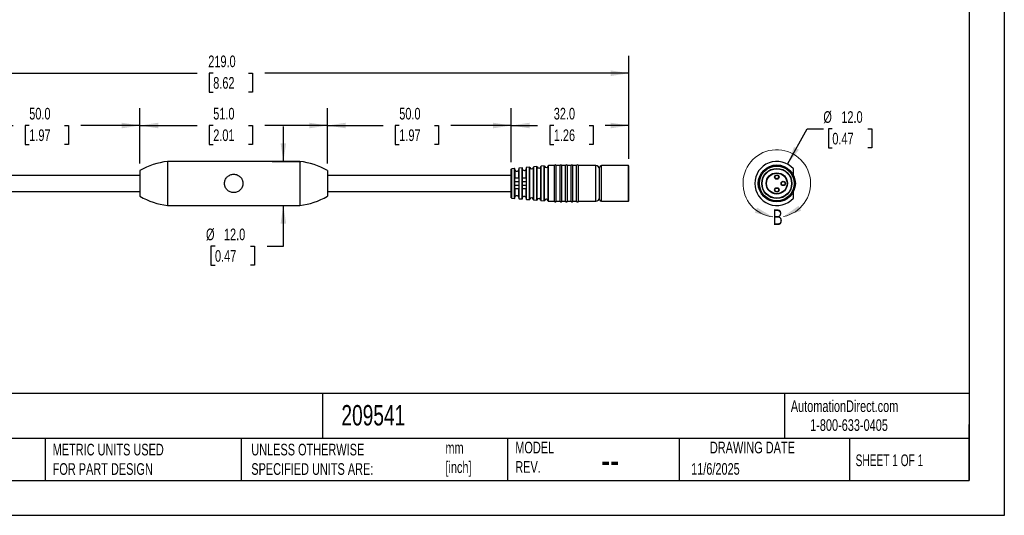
# Model space of a CAD drawing. Header units: millimetres. Extents: x 0 to 419, y 0 to 324.
# Tile 2 of 4: x 151 to 419, y 0 to 135. Entities that reach past the tile are written whole.
import ezdxf

# ---------------------------------------------------------------- set-up
doc = ezdxf.new("R2010")
doc.units = ezdxf.units.MM
doc.header["$LTSCALE"] = 1.5
doc.layers.add('DIMENSIONS', color=140, linetype='Continuous', lineweight=25)
doc.layers.add('TEXT', color=140, linetype='Continuous', lineweight=25)
doc.styles.add('SLDTEXTSTYLE0', font='TXT', dxfattribs={"width": 0.7})
doc.styles.add('SLDTEXTSTYLE1', font='TXT', dxfattribs={"width": 0.65})
doc.dimstyles.new('SLDDIMSTYLE0', dxfattribs={"dimtxt": 3.237012, "dimasz": 4.953, "dimexe": 0, "dimexo": 0.0625, "dimgap": 0.809253, "dimtad": 0, "dimtih": 1, "dimtoh": 1, "dimdec": 1, "dimrnd": 1e-09, "dimzin": 4, "dimdsep": 46, "dimtxsty": 'SLDTEXTSTYLE0', "dimsah": 1, "dimcen": 0.09, "dimadec": 0, "dimazin": 1, "dimtfac": 1, "dimtdec": 1, "dimtmove": 0, "dimatfit": 0, "dimfxl": 0, "dimfrac": 2, "dimtolj": 1, "dimtzin": 12, "dimarcsym": 0})
doc.dimstyles.new('SLDDIMSTYLE1', dxfattribs={"dimtxt": 3.237012, "dimasz": 4.953, "dimexe": 0, "dimexo": 0.0625, "dimgap": 0.809253, "dimtad": 0, "dimtih": 1, "dimtoh": 1, "dimdec": 1, "dimrnd": 1e-09, "dimzin": 4, "dimdsep": 46, "dimtxsty": 'SLDTEXTSTYLE0', "dimsah": 1, "dimcen": 0.09, "dimadec": 0, "dimazin": 1, "dimtfac": 1, "dimtdec": 1, "dimtofl": 0, "dimtmove": 0, "dimatfit": 3, "dimfxl": 0, "dimfrac": 2, "dimtolj": 1, "dimtzin": 12, "dimarcsym": 0})
doc.dimstyles.new('SLDDIMSTYLE2', dxfattribs={"dimtxt": 3.237012, "dimasz": 4.953, "dimexe": 0, "dimexo": 0.0625, "dimgap": 0.809253, "dimtad": 0, "dimtih": 1, "dimtoh": 1, "dimdec": 1, "dimrnd": 1e-09, "dimzin": 4, "dimdsep": 46, "dimtxsty": 'SLDTEXTSTYLE0', "dimsah": 1, "dimcen": 0, "dimadec": 0, "dimazin": 1, "dimtfac": 1, "dimtdec": 1, "dimtofl": 0, "dimtmove": 0, "dimatfit": 3, "dimfxl": 0, "dimfrac": 2, "dimtolj": 1, "dimtzin": 12, "dimarcsym": 0})

# ---------------------------------------------------------------- blocks, each defined once
blk = doc.blocks.new('_D')
at = {"layer": 'DIMENSIONS'}
for p, q in [((223.02, 96.35), (223.02, 105.88)), ((219.96, 96.35), (227.79, 96.35)), ((223.02, 73.25), (223.02, 84.35)), ((204.43, 73.25), (203.34, 73.25)), ((203.34, 73.25), (203.34, 68.11)), ((214.04, 73.25), (215.13, 73.25)), ((215.13, 73.25), (215.13, 68.11)), ((218.66, 73.25), (223.02, 73.25)), ((203.34, 68.11), (204.43, 68.11)), ((215.13, 68.11), (214.04, 68.11))]:
    blk.add_line(p, q, dxfattribs=at)
for points in [[(223.02, 96.35), (223.79, 101.31), (222.26, 101.31)], [(223.02, 84.35), (222.26, 79.4), (223.79, 79.4)]]:
    blk.add_solid(points, dxfattribs=at)
at = {"layer": 'DIMENSIONS', "char_height": 3.175, "attachment_point": 1, "style": 'SLDTEXTSTYLE0'}
for s, insert in [('%%c', (201.98, 78.07)), ('12.0', (206.87, 78.07)), ('0.47', (204.43, 72.2))]:
    blk.add_mtext(s, dxfattribs=dict(at, insert=insert))
blk = doc.blocks.new('_D_2')
at = {"layer": 'DIMENSIONS'}
for p, q in [((134.02, 96.14), (134.02, 110.88)), ((184.02, 95.76), (184.02, 110.88)), ((134.02, 106.12), (149.53, 106.12)), ((153.91, 106.12), (152.82, 106.12)), ((152.82, 106.12), (152.82, 100.98)), ((163.53, 106.12), (164.62, 106.12)), ((164.62, 106.12), (164.62, 100.98)), ((184.02, 106.12), (167.92, 106.12)), ((152.82, 100.98), (153.91, 100.98)), ((164.62, 100.98), (163.53, 100.98))]:
    blk.add_line(p, q, dxfattribs=at)
for points in [[(134.02, 106.12), (138.98, 105.36), (138.98, 106.88)], [(184.02, 106.12), (179.07, 106.88), (179.07, 105.36)]]:
    blk.add_solid(points, dxfattribs=at)
at = {"layer": 'DIMENSIONS', "char_height": 3.175, "attachment_point": 1, "style": 'SLDTEXTSTYLE0'}
for s, insert in [('50.0', (153.91, 110.94)), ('1.97', (153.91, 105.07))]:
    blk.add_mtext(s, dxfattribs=dict(at, insert=insert))
blk = doc.blocks.new('_D_3')
at = {"layer": 'DIMENSIONS'}
for p, q in [((184.02, 95.76), (184.02, 110.88)), ((235.02, 95.76), (235.02, 110.88)), ((184.02, 106.12), (199.56, 106.12)), ((203.95, 106.12), (202.86, 106.12)), ((202.86, 106.12), (202.86, 100.98)), ((213.56, 106.12), (214.65, 106.12)), ((214.65, 106.12), (214.65, 100.98)), ((235.02, 106.12), (217.95, 106.12)), ((202.86, 100.98), (203.95, 100.98)), ((214.65, 100.98), (213.56, 100.98))]:
    blk.add_line(p, q, dxfattribs=at)
for points in [[(184.02, 106.12), (188.98, 105.36), (188.98, 106.88)], [(235.02, 106.12), (230.07, 106.88), (230.07, 105.36)]]:
    blk.add_solid(points, dxfattribs=at)
at = {"layer": 'DIMENSIONS', "char_height": 3.175, "attachment_point": 1, "style": 'SLDTEXTSTYLE0'}
for s, insert in [('51.0', (203.95, 110.94)), ('2.01', (203.95, 105.07))]:
    blk.add_mtext(s, dxfattribs=dict(at, insert=insert))
blk = doc.blocks.new('_D_4')
at = {"layer": 'DIMENSIONS'}
for p, q in [((235.02, 95.76), (235.02, 110.88)), ((285.02, 96.14), (285.02, 110.88)), ((235.02, 106.12), (250.17, 106.12)), ((254.55, 106.12), (253.47, 106.12)), ((253.47, 106.12), (253.47, 100.98)), ((264.17, 106.12), (265.26, 106.12)), ((265.26, 106.12), (265.26, 100.98)), ((285.02, 106.12), (268.56, 106.12)), ((253.47, 100.98), (254.55, 100.98)), ((265.26, 100.98), (264.17, 100.98))]:
    blk.add_line(p, q, dxfattribs=at)
for points in [[(235.02, 106.12), (239.98, 105.36), (239.98, 106.88)], [(285.02, 106.12), (280.07, 106.88), (280.07, 105.36)]]:
    blk.add_solid(points, dxfattribs=at)
at = {"layer": 'DIMENSIONS', "char_height": 3.175, "attachment_point": 1, "style": 'SLDTEXTSTYLE0'}
for s, insert in [('50.0', (254.55, 110.94)), ('1.97', (254.55, 105.07))]:
    blk.add_mtext(s, dxfattribs=dict(at, insert=insert))
blk = doc.blocks.new('_D_5')
at = {"layer": 'DIMENSIONS'}
for p, q in [((285.02, 96.14), (285.02, 110.88)), ((317.02, 97.01), (317.02, 110.88)), ((285.02, 106.12), (292.18, 106.12)), ((296.57, 106.12), (295.48, 106.12)), ((295.48, 106.12), (295.48, 100.98)), ((306.19, 106.12), (307.28, 106.12)), ((307.28, 106.12), (307.28, 100.98)), ((317.02, 106.12), (310.58, 106.12)), ((295.48, 100.98), (296.57, 100.98)), ((307.28, 100.98), (306.19, 100.98))]:
    blk.add_line(p, q, dxfattribs=at)
for points in [[(285.02, 106.12), (289.98, 105.36), (289.98, 106.88)], [(317.02, 106.12), (312.07, 106.88), (312.07, 105.36)]]:
    blk.add_solid(points, dxfattribs=at)
at = {"layer": 'DIMENSIONS', "char_height": 3.175, "attachment_point": 1, "style": 'SLDTEXTSTYLE0'}
for s, insert in [('32.0', (296.57, 110.94)), ('1.26', (296.57, 105.07))]:
    blk.add_mtext(s, dxfattribs=dict(at, insert=insert))
blk = doc.blocks.new('_D_6')
at = {"layer": 'DIMENSIONS'}
for p, q in [((98.02, 95.91), (98.02, 125.12)), ((317.02, 97.01), (317.02, 125.12)), ((98.02, 120.36), (199.56, 120.36)), ((203.95, 120.36), (202.86, 120.36)), ((202.86, 120.36), (202.86, 115.21)), ((213.56, 120.36), (214.65, 120.36)), ((214.65, 120.36), (214.65, 115.21)), ((317.02, 120.36), (217.95, 120.36)), ((202.86, 115.21), (203.95, 115.21)), ((214.65, 115.21), (213.56, 115.21))]:
    blk.add_line(p, q, dxfattribs=at)
for points in [[(98.02, 120.36), (102.98, 119.6), (102.98, 121.12)], [(317.02, 120.36), (312.07, 121.12), (312.07, 119.6)]]:
    blk.add_solid(points, dxfattribs=at)
at = {"layer": 'DIMENSIONS', "char_height": 3.175, "attachment_point": 1, "style": 'SLDTEXTSTYLE0'}
for s, insert in [('219.0', (202.6, 125.18)), ('8.62', (203.95, 119.31))]:
    blk.add_mtext(s, dxfattribs=dict(at, insert=insert))
blk = doc.blocks.new('_D_7')
at = {"layer": 'DIMENSIONS'}
for p, q in [((360.16, 95.59), (365.53, 105.2)), ((365.53, 105.2), (369.89, 105.2)), ((372.33, 105.2), (371.25, 105.2)), ((371.25, 105.2), (371.25, 100.06)), ((381.95, 105.2), (383.04, 105.2)), ((383.04, 105.2), (383.04, 100.06)), ((371.25, 100.06), (372.33, 100.06)), ((383.04, 100.06), (381.95, 100.06))]:
    blk.add_line(p, q, dxfattribs=at)
blk.add_solid([(360.16, 95.59), (363.24, 99.54), (361.91, 100.28)], dxfattribs=at)
at = {"layer": 'DIMENSIONS', "char_height": 3.175, "attachment_point": 1, "style": 'SLDTEXTSTYLE0'}
for s, insert in [('%%c', (369.89, 110.02)), ('12.0', (374.78, 110.02)), ('0.47', (372.33, 104.15))]:
    blk.add_mtext(s, dxfattribs=dict(at, insert=insert))

msp = doc.modelspace()

# ---------------------------------------------------------------- linework, layer by layer
at = {"color": 7, "linetype": 'Continuous'}
for p, q in [((419.1, 323.85), (419.1, 0)), ((419.1, 0), (0, 0))]:
    msp.add_line(p, q, dxfattribs=at)
for p, q in [((184.02, 93.85), (184.02, 86.85)), ((198.05, 96.35), (191.52, 96.35)), ((191.52, 96.35), (191.52, 84.35)), ((198.05, 96.31), (198.05, 96.35)), ((201, 96.31), (198.05, 96.31)), ((218.05, 96.35), (201, 96.35)), ((201, 96.35), (201, 96.31)), ((218.05, 96.31), (218.05, 96.35)), ((221, 96.31), (218.05, 96.31)), ((227.52, 96.35), (221, 96.35)), ((221, 96.35), (221, 96.31)), ((227.52, 96.35), (227.52, 84.35)), ((235.02, 93.85), (235.02, 86.85)), ((285.02, 86.47), (285.02, 94.24)), ((285.93, 94.41), (285.12, 94.34)), ((285.12, 86.37), (285.12, 94.34)), ((285.93, 86.3), (285.93, 94.41)), ((286.02, 94.08), (286.02, 94.37)), ((286.04, 91.85), (286.04, 94.04)), ((287.02, 94.43), (287.02, 94.14)), ((287.02, 91.85), (287.02, 94.13)), ((287.93, 94.58), (287.11, 94.51)), ((287.11, 86.2), (287.11, 94.51)), ((287.93, 86.12), (287.93, 94.58)), ((288.02, 94.26), (288.02, 94.54)), ((288.04, 91.85), (288.04, 94.23)), ((289.02, 94.61), (289.02, 94.33)), ((289.02, 91.85), (289.02, 94.32)), ((289.93, 94.76), (289.11, 94.69)), ((289.11, 86.02), (289.11, 94.69)), ((289.93, 85.95), (289.93, 94.76)), ((290.04, 86.02), (290.04, 94.68)), ((291.02, 85.94), (291.02, 94.77)), ((291.93, 94.93), (291.11, 94.86)), ((291.11, 85.85), (291.11, 94.86)), ((291.93, 85.77), (291.93, 94.93)), ((292.04, 85.85), (292.04, 94.86)), ((293.02, 85.76), (293.02, 94.94)), ((293.93, 95.11), (293.11, 95.04)), ((293.11, 85.67), (293.11, 95.04)), ((293.93, 85.6), (293.93, 95.11)), ((294.04, 85.67), (294.04, 95.03)), ((295.02, 85.59), (295.02, 95.11)), ((296.79, 95.2), (295.12, 95.2)), ((295.12, 85.5), (295.12, 95.2)), ((296.79, 85.5), (296.79, 95.2)), ((298.29, 95.2), (297.26, 95.2)), ((297.26, 85.5), (297.26, 95.2)), ((298.29, 85.5), (298.29, 95.2)), ((299.79, 95.2), (298.76, 95.2)), ((298.76, 85.5), (298.76, 95.2)), ((299.79, 85.5), (299.79, 95.2)), ((301.29, 95.2), (300.26, 95.2)), ((300.26, 85.5), (300.26, 95.2)), ((301.29, 85.5), (301.29, 95.2)), ((302.79, 95.2), (301.76, 95.2)), ((301.76, 85.5), (301.76, 95.2)), ((302.79, 85.5), (302.79, 95.2)), ((308.02, 95.2), (303.26, 95.2)), ((303.26, 85.5), (303.26, 95.2)), ((308.02, 85.5), (308.02, 95.2)), ((309.02, 86), (309.02, 94.7)), ((316.92, 95.2), (309.52, 95.2)), ((309.52, 85.5), (309.52, 95.2)), ((317.02, 95.1), (316.92, 95.2)), ((316.92, 85.5), (316.92, 95.2)), ((317.02, 85.6), (317.02, 95.1)), ((184.02, 92.5), (134.02, 92.5)), ((285.02, 92.5), (235.02, 92.5)), ((286.02, 88.85), (286.02, 91.85)), ((287.02, 91.85), (287.02, 88.85)), ((288.02, 88.85), (288.02, 91.85)), ((289.02, 91.85), (289.02, 88.85)), ((287.02, 90.83), (286.02, 90.83)), ((286.02, 89.88), (287.02, 89.88)), ((286.04, 86.67), (286.04, 88.85)), ((287.02, 86.57), (287.02, 88.85)), ((289.02, 90.83), (288.02, 90.83)), ((288.02, 89.88), (289.02, 89.88)), ((288.04, 86.48), (288.04, 88.85)), ((289.02, 86.39), (289.02, 88.85)), ((134.02, 88.2), (184.02, 88.2)), ((235.02, 88.2), (285.02, 88.2)), ((285.12, 86.37), (285.93, 86.3)), ((286.02, 86.34), (286.02, 86.63)), ((287.02, 86.56), (287.02, 86.28)), ((287.11, 86.2), (287.93, 86.12)), ((288.02, 86.16), (288.02, 86.44)), ((289.02, 86.37), (289.02, 86.1)), ((289.11, 86.02), (289.93, 85.95)), ((291.11, 85.85), (291.93, 85.77)), ((191.52, 84.35), (227.52, 84.35)), ((293.11, 85.67), (293.93, 85.6)), ((295.12, 85.5), (296.79, 85.5)), ((297.26, 85.5), (298.29, 85.5)), ((298.76, 85.5), (299.79, 85.5)), ((300.26, 85.5), (301.29, 85.5)), ((301.76, 85.5), (302.79, 85.5)), ((303.26, 85.5), (308.02, 85.5)), ((309.52, 85.5), (316.92, 85.5)), ((316.92, 85.5), (317.02, 85.6))]:
    msp.add_line(p, q)
for centre, radius in [((357.23, 90.35), 5.04), ((357.23, 90.35), 4.85), ((357.23, 90.35), 4.75), ((357.23, 90.35), 4.1), ((357.23, 90.35), 4), ((357.23, 90.35), 2.9), ((357.23, 90.35), 2.8), ((357.23, 92.1), 0.6), ((357.23, 92.1), 0.5), ((357.23, 88.6), 0.6), ((357.23, 88.6), 0.5), ((358.98, 90.35), 0.6), ((358.98, 90.35), 0.5)]:
    msp.add_circle(centre, radius)
at = {"color": 7, "linetype": 'Continuous', "lineweight": 18}
msp.add_arc((357.23, 90.35), 9.19, 281.521, 263.3603, dxfattribs=at)
for centre, radius, start, end in [((193.97, 76.5), 20, 97.0358, 119.8341), ((225.07, 76.5), 20, 60.1659, 82.9642), ((285.12, 94.24), 0.1, 95, 180), ((285.94, 94.31), 0.1, 36.2532, 95), ((287.12, 94.41), 0.1, 95, 168.7317), ((287.94, 94.48), 0.1, 36.2532, 95), ((289.12, 94.59), 0.1, 95, 168.7317), ((289.94, 94.66), 0.1, 14.5941, 95), ((290.52, 94.81), 0.5, 194.5941, 355.4059), ((291.12, 94.76), 0.1, 95, 175.4059), ((291.94, 94.83), 0.1, 14.5941, 95), ((292.52, 94.98), 0.5, 194.5941, 355.4059), ((293.12, 94.94), 0.1, 95, 175.4059), ((293.94, 95.01), 0.1, 14.5941, 95), ((294.52, 95.16), 0.5, 194.5941, 354.6499), ((295.12, 95.1), 0.1, 90, 174.6499), ((297.02, 95.15), 0.24, 12.0247, 167.9753), ((298.52, 95.15), 0.24, 12.0247, 167.9753), ((300.02, 95.15), 0.24, 12.0247, 167.9753), ((301.52, 95.15), 0.24, 12.0247, 167.9753), ((303.02, 95.15), 0.24, 12.0247, 167.9753), ((308.02, 94.2), 1, 0, 90), ((309.52, 94.7), 0.5, 90, 180), ((357.23, 90.35), 6, 41.4096, 318.5904), ((193.97, 104.2), 20, 240.1659, 262.9642), ((225.07, 104.2), 20, 277.0358, 299.8341), ((285.12, 86.47), 0.1, 180, 265), ((285.94, 86.4), 0.1, 265, 323.7468), ((287.12, 86.29), 0.1, 191.2683, 265), ((287.94, 86.22), 0.1, 265, 323.7468), ((289.12, 86.12), 0.1, 191.2683, 265), ((289.94, 86.05), 0.1, 265, 345.4059), ((290.52, 85.9), 0.5, 4.5941, 165.4059), ((291.12, 85.94), 0.1, 184.5941, 265), ((291.94, 85.87), 0.1, 265, 345.4059), ((292.52, 85.72), 0.5, 4.5941, 165.4059), ((293.12, 85.77), 0.1, 184.5941, 265), ((294.52, 85.55), 0.5, 5.3501, 165.4059), ((308.02, 86.5), 1, 270, 0), ((309.52, 86), 0.5, 180, 270), ((293.94, 85.7), 0.1, 265, 345.4059), ((295.12, 85.6), 0.1, 185.3501, 270), ((297.02, 85.55), 0.24, 192.0247, 347.9753), ((298.52, 85.55), 0.24, 192.0247, 347.9753), ((300.02, 85.55), 0.24, 192.0247, 347.9753), ((301.52, 85.55), 0.24, 192.0247, 347.9753), ((303.02, 85.55), 0.24, 192.0247, 347.9753)]:
    msp.add_arc(centre, radius, start, end)
for points in [[(286.04, 94.04), (286.04, 94.05), (286.03, 94.07), (286.02, 94.08)], [(287.02, 94.14), (287.02, 94.14), (287.02, 94.14), (287.02, 94.13)], [(288.04, 94.23), (288.04, 94.24), (288.03, 94.25), (288.02, 94.26)], [(289.02, 94.33), (289.02, 94.33), (289.02, 94.32), (289.02, 94.32)], [(286.02, 91.85), (286.03, 91.85), (286.04, 91.85), (286.04, 91.85)], [(287.02, 91.85), (287.02, 91.85), (287.02, 91.85), (287.02, 91.85)], [(288.02, 91.85), (288.03, 91.85), (288.04, 91.85), (288.04, 91.85)], [(289.02, 91.85), (289.02, 91.85), (289.02, 91.85), (289.02, 91.85)], [(286.04, 88.85), (286.04, 88.85), (286.03, 88.85), (286.02, 88.85)], [(287.02, 88.85), (287.02, 88.85), (287.02, 88.85), (287.02, 88.85)], [(288.04, 88.85), (288.04, 88.85), (288.03, 88.85), (288.02, 88.85)], [(289.02, 88.85), (289.02, 88.85), (289.02, 88.85), (289.02, 88.85)], [(286.02, 86.63), (286.03, 86.64), (286.04, 86.65), (286.04, 86.67)], [(287.02, 86.57), (287.02, 86.57), (287.02, 86.57), (287.02, 86.56)], [(288.02, 86.44), (288.03, 86.45), (288.04, 86.47), (288.04, 86.48)], [(289.02, 86.39), (289.02, 86.38), (289.02, 86.38), (289.02, 86.37)]]:
    msp.add_open_spline(points, degree=3)
for points, knots in [([(287.02, 94.13), (287.01, 94.01), (286.97, 93.89), (286.81, 93.71), (286.69, 93.65), (286.45, 93.62), (286.33, 93.66), (286.14, 93.81), (286.07, 93.92), (286.04, 94.04)], [0, 0, 0, 0, 0.25, 0.25, 0.5, 0.5, 0.75, 0.75, 1, 1, 1, 1]), ([(289.02, 94.32), (289.01, 94.2), (288.97, 94.08), (288.8, 93.9), (288.69, 93.84), (288.45, 93.81), (288.33, 93.85), (288.14, 94), (288.07, 94.11), (288.04, 94.23)], [0, 0, 0, 0, 0.25, 0.25, 0.5, 0.5, 0.75, 0.75, 1, 1, 1, 1]), ([(361.73, 92.54), (361.73, 92.61), (361.73, 92.82), (361.73, 93.2), (361.73, 93.65), (361.73, 94.06), (361.73, 94.23), (361.73, 94.32)], [0, 0, 0, 0, 0.07371, 0.214265, 0.464144, 0.724905, 1, 1, 1, 1]), ([(207.02, 90.35), (207.02, 90.4), (207.03, 90.49), (207.04, 90.64), (207.06, 90.77), (207.09, 90.91), (207.12, 91.05), (207.16, 91.18), (207.26, 91.42), (207.43, 91.76), (207.75, 92.13), (208.12, 92.44), (208.56, 92.68), (209.03, 92.82), (209.52, 92.87), (210.02, 92.82), (210.49, 92.68), (210.92, 92.44), (211.3, 92.13), (211.61, 91.76), (211.81, 91.39), (211.92, 91.08), (211.98, 90.84), (212.02, 90.6), (212.02, 90.44), (212.02, 90.35)], [0, 0, 0, 0, 0.01788, 0.035657, 0.05339, 0.071133, 0.088944, 0.10688, 0.124994, 0.187392, 0.250143, 0.313206, 0.375304, 0.438079, 0.500019, 0.561915, 0.624734, 0.686819, 0.749896, 0.812634, 0.875045, 0.90661, 0.937757, 0.968786, 1, 1, 1, 1]), ([(286.04, 91.85), (286.07, 91.85), (286.13, 91.85), (286.33, 91.85), (286.45, 91.85), (286.69, 91.85), (286.8, 91.85), (286.96, 91.85), (287.01, 91.85), (287.02, 91.85)], [0, 0, 0, 0, 0.25, 0.25, 0.5, 0.5, 0.75, 0.75, 1, 1, 1, 1]), ([(288.04, 91.85), (288.07, 91.85), (288.13, 91.85), (288.33, 91.85), (288.45, 91.85), (288.69, 91.85), (288.8, 91.85), (288.96, 91.85), (289.01, 91.85), (289.02, 91.85)], [0, 0, 0, 0, 0.25, 0.25, 0.5, 0.5, 0.75, 0.75, 1, 1, 1, 1]), ([(212.02, 90.35), (212.02, 90.31), (212.02, 90.21), (212.01, 90.07), (211.99, 89.93), (211.96, 89.79), (211.93, 89.66), (211.88, 89.52), (211.79, 89.28), (211.61, 88.95), (211.3, 88.57), (210.92, 88.26), (210.49, 88.03), (210.02, 87.88), (209.52, 87.84), (209.03, 87.88), (208.56, 88.03), (208.12, 88.26), (207.75, 88.57), (207.43, 88.95), (207.24, 89.31), (207.13, 89.62), (207.07, 89.86), (207.03, 90.11), (207.03, 90.27), (207.02, 90.35)], [0, 0, 0, 0, 0.01788, 0.035657, 0.05339, 0.071133, 0.088944, 0.10688, 0.124994, 0.187392, 0.250143, 0.313206, 0.375304, 0.438079, 0.500019, 0.561915, 0.624734, 0.686819, 0.749896, 0.812634, 0.875045, 0.90661, 0.937757, 0.968786, 1, 1, 1, 1]), ([(286.99, 88.85), (286.98, 88.85), (286.97, 88.85), (286.88, 88.85), (286.73, 88.85), (286.56, 88.85), (286.4, 88.85), (286.26, 88.85), (286.14, 88.85), (286.07, 88.85), (286.05, 88.85), (286.04, 88.85)], [0, 0, 0, 0, 0.0337418, 0.1815914, 0.3236085, 0.4534493, 0.5733463, 0.6911118, 0.8144429, 0.9479032, 1, 1, 1, 1]), ([(288.99, 88.85), (288.98, 88.85), (288.97, 88.85), (288.88, 88.85), (288.73, 88.85), (288.56, 88.85), (288.4, 88.85), (288.26, 88.85), (288.14, 88.85), (288.07, 88.85), (288.05, 88.85), (288.04, 88.85)], [0, 0, 0, 0, 0.034388, 0.180583, 0.321535, 0.451578, 0.572617, 0.69158, 0.815494, 0.948584, 1, 1, 1, 1]), ([(286.04, 86.67), (286.07, 86.79), (286.13, 86.89), (286.33, 87.04), (286.45, 87.08), (286.69, 87.06), (286.8, 87), (286.96, 86.81), (287.01, 86.7), (287.02, 86.57)], [0, 0, 0, 0, 0.25, 0.25, 0.5, 0.5, 0.75, 0.75, 1, 1, 1, 1]), ([(288.04, 86.48), (288.07, 86.6), (288.13, 86.7), (288.33, 86.85), (288.45, 86.89), (288.69, 86.87), (288.8, 86.81), (288.96, 86.63), (289.01, 86.51), (289.02, 86.39)], [0, 0, 0, 0, 0.25, 0.25, 0.5, 0.5, 0.75, 0.75, 1, 1, 1, 1]), ([(361.73, 86.38), (361.73, 86.52), (361.73, 86.79), (361.73, 87.46), (361.73, 87.94), (361.73, 88.19), (361.73, 88.22)], [0, 0, 0, 0, 0.400273, 0.772425, 0.976044, 1, 1, 1, 1])]:
    msp.add_open_spline(points, degree=3, knots=knots)
for points in [[(356.17, 81.22), (351.85, 83.77), (351.28, 82.35)], [(359.06, 81.35), (363.83, 82.89), (363.15, 84.25)]]:
    msp.add_solid(points, dxfattribs=at)
at = {"layer": 'TEXT'}
for p, q in [((409.57, 314.32), (409.57, 9.52)), ((409.57, 33.19), (9.52, 33.19)), ((233.64, 33.19), (233.64, 20.95)), ((359.36, 33.19), (359.36, 20.95)), ((409.57, 9.52), (409.57, 24.77)), ((409.57, 20.95), (9.52, 20.95)), ((158.23, 20.95), (158.23, 9.52)), ((211.5, 20.95), (211.5, 9.52)), ((283.95, 20.95), (283.95, 9.52)), ((330.7, 20.95), (330.7, 9.52)), ((377.02, 20.95), (377.02, 9.52)), ((9.52, 9.52), (409.57, 9.52))]:
    msp.add_line(p, q, dxfattribs=at)

# ---------------------------------------------------------------- texts
at = {"color": 7, "linetype": 'Continuous', "lineweight": 18, "insert": (356.17, 83.28), "char_height": 4.23, "attachment_point": 1, "style": 'SLDTEXTSTYLE0'}
msp.add_mtext('B', dxfattribs=at)
at = {"color": 179, "linetype": 'Continuous', "lineweight": 18, "char_height": 3.175, "attachment_point": 1, "style": 'SLDTEXTSTYLE0'}
for s, insert in [('AutomationDirect.com', (361.04, 31.31)), ('1-800-633-0405', (366.29, 26.16))]:
    msp.add_mtext(s, dxfattribs=dict(at, insert=insert))
at = {"layer": 'TEXT'}
for s, insert, char_height, attachment_point, style in [('209541', (238.81, 30.03), 5.556, 1, 'SLDTEXTSTYLE0'), ('METRIC UNITS USED ^JFOR PART DESIGN', (160.28, 19.49), 3.175, 1, 'SLDTEXTSTYLE0'), ('UNLESS OTHERWISE ^JSPECIFIED UNITS ARE:', (214.3, 19.49), 3.175, 1, 'SLDTEXTSTYLE0'), ('mm^J[inch]', (267.1, 19.98), 3.175, 1, 'SLDTEXTSTYLE0'), ('MODEL ^JREV.', (286.1, 20.05), 3.175, 1, 'SLDTEXTSTYLE0'), ('DRAWING DATE', (350.59, 20.05), 3.175, 2, 'SLDTEXTSTYLE0'), ('SHEET 1 OF 1', (378.66, 16.58), 3.175, 1, 'SLDTEXTSTYLE1'), ('--', (309.45, 19.04), 7.937, 1, 'SLDTEXTSTYLE0'), ('11/6/2025', (333.92, 14.23), 3.175, 1, 'SLDTEXTSTYLE0')]:
    msp.add_mtext(s, dxfattribs=dict(at, insert=insert, char_height=char_height, attachment_point=attachment_point, style=style))

# ---------------------------------------------------------------- dimensions: what is measured, and where the dimension line sits
at = {"layer": 'DIMENSIONS'}
for base, p1, p2, picture, middle in [((317.02, 120.36), (98.02, 94), (317.02, 95.1), '_D_6', (208.76, 120.36)), ((184.02, 106.12), (134.02, 94.24), (184.02, 93.85), '_D_2', (158.72, 106.12)), ((235.02, 106.12), (184.02, 93.85), (235.02, 93.85), '_D_3', (208.76, 106.12)), ((285.02, 106.12), (235.02, 93.85), (285.02, 94.24), '_D_4', (259.36, 106.12)), ((317.02, 106.12), (285.02, 94.24), (317.02, 95.1), '_D_5', (301.38, 106.12))]:
    dim = msp.add_linear_dim(base=base, p1=p1, p2=p2, angle=0, dimstyle='SLDDIMSTYLE1', dxfattribs=at)
    dim.commit()
    dim.dimension.update_dxf_attribs({"geometry": picture, "text_midpoint": middle, "dimtype": 160})
dim = msp.add_diameter_dim_2p(p1=(354.3, 85.12), p2=(360.16, 95.59), dimstyle='SLDDIMSTYLE2', dxfattribs=at)
dim.commit()
dim.dimension.update_dxf_attribs({"geometry": '_D_7', "text_midpoint": (377.14, 105.2), "dimtype": 163})
dim = msp.add_linear_dim(base=(223.02, 84.35), p1=(218.05, 96.35), p2=(227.52, 84.35), angle=90, text='%%c<>', dimstyle='SLDDIMSTYLE0', dxfattribs=at)
dim.commit()
dim.dimension.update_dxf_attribs({"geometry": '_D', "text_midpoint": (223.02, 73.25), "dimtype": 160})

doc.saveas('drawing.dxf')
